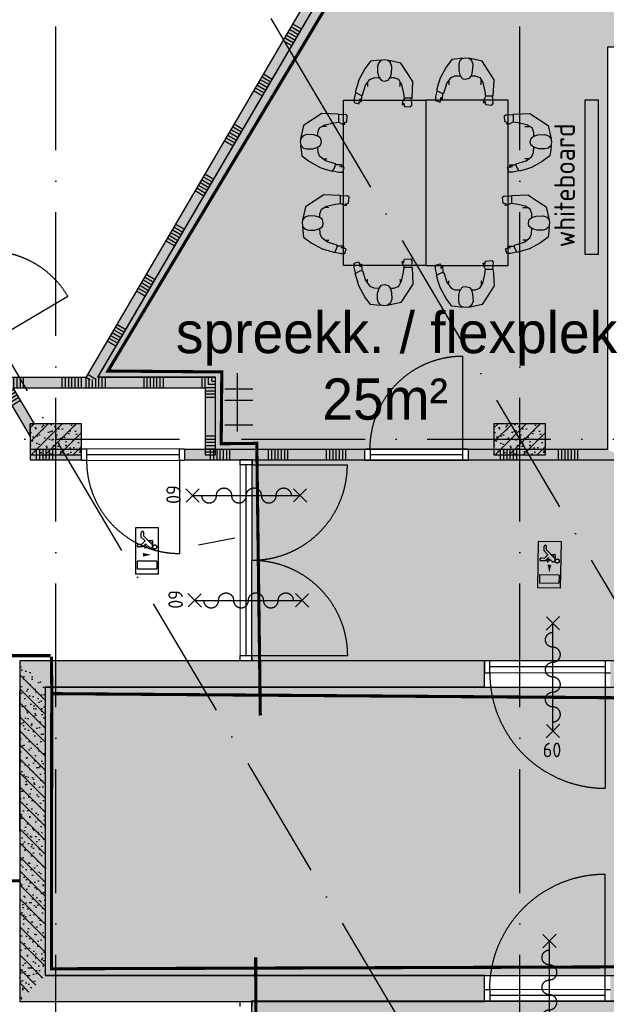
# Model space of a CAD drawing. Header units: millimetres. Extents: x 20872 to 297961, y -293704 to 213007.
# Tile 163 of 242: x 74833 to 80523, y -16199 to -6653. Entities that reach past the tile are written whole.
import ezdxf
from ezdxf.xclip import XClip

# ---------------------------------------------------------------- set-up
doc = ezdxf.new("R2010")
doc.units = ezdxf.units.MM
doc.header["$LTSCALE"] = 100
doc.header["$XCLIPFRAME"] = 2
doc.linetypes.add('ACAD_ISO10W100', pattern=[18, 12, -3, 0, -3])
doc.layers.get('Defpoints').update_dxf_attribs({"color": 181})
for name, color, linetype in [('A--A22', 1, 'Continuous'), ('A--L$7--_stramien', 1, 'Continuous'), ('A--L20--_bovenbouw', 3, 'Continuous'), ('A--L30--_afbouw', 7, 'Continuous'), ('A--L65--_beveiligingsinstallaties', 8, 'Continuous'), ('A--L82--leerlingensets-02', 9, 'Continuous'), ('A--T$1A-afwerking', 8, 'Continuous'), ('at_Entity', 8, 'Continuous'), ('plattegrondkleuren', 7, 'Continuous'), ('teksten', 7, 'Continuous'), ('XREFS', 9, 'Continuous')]:
    doc.layers.add(name, color=color, linetype=linetype)
doc.styles.add('BURO standaard', font='isocp.shx')
doc.styles.add('JINX standaard', font='isocp.shx')
doc.styles.add('MAAR_stempel', font='LTe50146.ttf')

# ---------------------------------------------------------------- blocks, each defined once
blk = doc.blocks.new('lblock2')
at = {"layer": 'at_Entity', "color": 1}
for p, q in [((-3, 1364), (0, 1364)), ((0, 1364), (0, 0)), ((0, 0), (-3, 0))]:
    blk.add_line(p, q, dxfattribs=at)
blk = doc.blocks.new('BURO_onderaanzicht')
at = {"color": 7}
blk.add_line((-432, 0), (432, 0), dxfattribs=at)
blk = doc.blocks.new('65_60min_zelfsl_brandw_01_P03_BV')
at = {"color": 1, "lineweight": -2}
blk.add_line((0, -521.1), (0, 521.1), dxfattribs=at)
at = {"color": 1, "ltscale": 2}
for points in [[(-65.5, 455.6), (65.5, 586.6)], [(63.1, 458), (-63.1, 584.2)], [(-65, -587.9), (66, -456.9)], [(63.6, -585.5), (-62.7, -459.2)]]:
    blk.add_lwpolyline(points, dxfattribs=at)
blk.add_lwpolyline([(0, -434.2, 1), (0, -289.5, -1), (0, -144.7, 1), (0, 0, -1), (0, 144.7, 1), (0, 289.5, -1), (0, 434.2)], format="xyb", dxfattribs=at)
at = {"color": 2, "linetype": 'ByBlock', "lineweight": -2, "style": 'BURO standaard'}
blk.add_text('60', height=140.63, dxfattribs=at).set_placement((-97.1, -776.7))
blk = doc.blocks.new('65_sleutelloos_01_P03_BV')
at = {"layer": 'A--A22', "color": 1}
blk.add_lwpolyline([(60.8, 168.3), (-60.8, -168.3)], dxfattribs=at)
blk = doc.blocks.new('65_VLUCHT_02_P03_BV')
at = {"color": 1, "linetype": 'Continuous'}
for p, q in [((225, 112.5), (-225, 112.5)), ((-225, 112.5), (-225, -112.5)), ((225, 112.5), (225, -112.5)), ((-171.4, 54.6), (-172, 55.3)), ((-63.5, 49.5), (-144, -31)), ((-102, 21), (-102, 45.3)), ((-97, 16), (-102, 21)), ((-49.4, 55.3), (-92, 55.3)), ((-86, 27.6), (-86, 39.3)), ((-73.7, 39.3), (-86, 39.3)), ((-35.3, 21.2), (-50.3, 6.1)), ((-32.3, -11.9), (-50.3, 6.1)), ((100, 95), (100, -95)), ((100, 95), (175, 95)), ((175, -95), (175, 95)), ((-144, -31), (-176, -31)), ((-134.1, -55), (-176, -55)), ((-97, -17.9), (-134.1, -55)), ((-62, -52.9), (-97, -17.9)), ((-61.6, -5.2), (-68.7, -12.3)), ((-68.7, -12.3), (-38, -43)), ((-62, -52.9), (-62, -83)), ((-43.6, -23.2), (-61.6, -5.2)), ((-38, -43), (-38, -83)), ((100, -95), (175, -95)), ((-225, -112.5), (225, -112.5))]:
    blk.add_line(p, q, dxfattribs=at)
blk.add_lwpolyline([(75, 0, 0, 35, 0), (0, 0, 35, 35, 0)], format="xyseb", dxfattribs=at)
blk.add_circle((-38, 75), 20, dxfattribs=at)
for centre, radius, start, end in [((-92, 45.3), 10, 90, 180), ((-49.4, 35.3), 20, 315, 135), ((-176, -43), 12, 90, 270), ((-50, -83), 12, 180, 0), ((-38, -17.6), 8, 225, 45)]:
    blk.add_arc(centre, radius, start, end, dxfattribs=at)
blk = doc.blocks.new('65_VLUCHT_03_P03_BV')
at = {"color": 1, "linetype": 'Continuous'}
for p, q in [((225, 112.5), (-225, 112.5)), ((-225, 112.5), (-225, -112.5)), ((225, 112.5), (225, -112.5)), ((-63.5, 49.5), (-144, -31)), ((-102, 21), (-102, 45.3)), ((-97, 16), (-102, 21)), ((-49.4, 55.3), (-92, 55.3)), ((-86, 27.6), (-86, 39.3)), ((-73.7, 39.3), (-86, 39.3)), ((-85.7, 27.3), (-86, 27.6)), ((-35.3, 21.2), (-50.3, 6.1)), ((-32.3, -11.9), (-50.3, 6.1)), ((100, 95), (175, 95)), ((100, 95), (100, -95)), ((175, -95), (175, 95)), ((-144, -31), (-176, -31)), ((-134.1, -55), (-176, -55)), ((-97, -17.9), (-134.1, -55)), ((-62, -52.9), (-97, -17.9)), ((-61.6, -5.2), (-68.7, -12.3)), ((-68.7, -12.3), (-38, -43)), ((-62, -52.9), (-62, -83)), ((-43.6, -23.2), (-61.6, -5.2)), ((-38, -43), (-38, -83)), ((100, -95), (175, -95)), ((-225, -112.5), (225, -112.5))]:
    blk.add_line(p, q, dxfattribs=at)
blk.add_lwpolyline([(37.5, 37.5, 0, 35, 0), (37.5, -37.5, 35, 35, 0)], format="xyseb", dxfattribs=at)
blk.add_circle((-38, 75), 20, dxfattribs=at)
for centre, radius, start, end in [((-92, 45.3), 10, 90, 180), ((-49.4, 35.3), 20, 315, 135), ((-176, -43), 12, 90, 270), ((-50, -83), 12, 180, 0), ((-38, -17.6), 8, 225, 45)]:
    blk.add_arc(centre, radius, start, end, dxfattribs=at)
blk = doc.blocks.new('stramienlijnen_1')
at = {"layer": 'A--L$7--_stramien', "color": 1, "linetype": 'ACAD_ISO10W100', "lineweight": -3}
for p, q in [((75184.5, 0), (75184.5, 22800)), ((79684.5, 0), (79684.5, 22800)), ((76352.4, 20826.6), (77626.1, 18675.4)), ((77626.1, 18675.4), (89957.7, -2152.8)), ((74294.3, 16702.7), (85457.8, -2152.7)), ((57184.5, 15200), (138184.5, 15200))]:
    blk.add_line(p, q, dxfattribs=at)
blk = doc.blocks.new('2016-01-28 101 1e verdieping bestaand')
at = {"layer": 'A--L20--_bovenbouw', "linetype": 'Continuous', "lineweight": -3}
for points in [[(75528.7, 15773.8), (75592.2, 15799.9), (79633.5, 22709.9), (79547.2, 22760.4), (75476.3, 15799.9)], [(74545.4, 16081.1), (74459.4, 16030.2), (74934.5, 15227.8), (74934.5, 15350), (74978.3, 15350), (74771.1, 15699.9), (74716.2, 15741.4), (74711.9, 15799.9)], [(74716.2, 15741.4), (74771.1, 15699.9), (75476.3, 15699.9), (75476.3, 15799.9), (74711.9, 15799.9)], [(76633.4, 15699.9), (76733.4, 15799.9), (75592.2, 15799.9), (75528.7, 15773.8), (75476.3, 15799.9), (75476.3, 15799.9), (75476.3, 15699.9)], [(76633.4, 15699.9), (76633.4, 15049.8), (76733.4, 15049.8), (76733.4, 15799.9)], [(74978.3, 15350), (74934.5, 15350), (74934.5, 15227.8), (74934.5, 15050), (75434.5, 15050), (75434.5, 15350)], [(79434.5, 15050), (79934.5, 15050), (79934.5, 15350), (79434.5, 15350)], [(74934, 15099.7), (74934, 14999.7), (75433.1, 14999.7), (75433.1, 15099.7)], [(76433.1, 15099.7), (76433.1, 14999.7), (78183.1, 14999.7), (78183.1, 15099.7)], [(79183.1, 15099.7), (79183.1, 14999.7), (82683.1, 14999.7), (82683.1, 15099.7), (80634.5, 15099.7), (80584.5, 15074.7), (80534.5, 15099.7)], [(75083.9, 10000), (75083.9, 12800), (74833.9, 13050), (74833.9, 9750)], [(74833.9, 13050), (75083.9, 12800), (79343.8, 12800), (79343.8, 13050)], [(79343.8, 9750), (79343.8, 10000), (75083.9, 10000), (74833.9, 9750)]]:
    blk.add_hatch(color=60, dxfattribs=at).paths.add_polyline_path(points, flags=0)
h = blk.add_hatch(dxfattribs=at)
h.set_pattern_fill('SWAND', color=1, scale=5, angle=59.67867, style=0)
h.set_pattern_definition([(149.679, (75548.2, 15724.7), (-283.978, -485.554), []), (149.679, (75563.95, 15751.65), (-283.978, -485.554), []), (149.679, (75579.7, 15778.6), (-283.978, -485.554), []), (149.679, (75595.5, 15805.6), (-283.978, -485.554), []), (149.679, (75611.3, 15832.6), (-283.978, -485.554), []), (149.679, (75627.06, 15859.55), (-283.978, -485.554), []), (149.679, (75642.83, 15886.5), (-283.978, -485.554), [])])
h.paths.add_polyline_path([(75528.7, 15773.8), (75592.2, 15799.9), (79633.5, 22709.9), (79547.2, 22760.4), (75476.3, 15799.9)], flags=0)
h = blk.add_hatch(dxfattribs=at)
h.set_pattern_fill('SWAND', color=1, scale=5, angle=-59.36988, style=0)
h.set_pattern_definition([(30.63, (71981.4, 20215.2), (-286.59, 484.017), []), (30.63, (71997.3, 20188.3), (-286.59, 484.017), []), (30.63, (72013.24, 20161.4), (-286.59, 484.017), []), (30.63, (72029.16, 20134.5), (-286.59, 484.017), []), (30.63, (72045.1, 20107.6), (-286.59, 484.017), []), (30.63, (72061, 20080.74), (-286.59, 484.017), []), (30.63, (72076.93, 20053.85), (-286.59, 484.017), [])])
h.paths.add_polyline_path([(72067.4, 20266.1), (71981.4, 20215.2), (73949.9, 16890.7), (74035.9, 16941.6)], flags=0)
h.paths.add_polyline_path([(74545.4, 16081.1), (74459.4, 16030.2), (74934.5, 15227.8), (74934.5, 15350), (74978.3, 15350), (74771.1, 15699.9), (74716.2, 15741.4), (74711.9, 15799.9)], flags=0)
h = blk.add_hatch(dxfattribs=at)
h.set_pattern_fill('SWAND', color=1, scale=5, angle=-0.00048, style=0)
h.set_pattern_definition([(90, (74683.4, 15699.9), (-562.5, 0.005), []), (90, (74714.7, 15699.9), (-562.5, 0.005), []), (90, (74745.9, 15699.9), (-562.5, 0.005), []), (90, (74777.2, 15699.9), (-562.5, 0.005), []), (90, (74808.4, 15699.9), (-562.5, 0.005), []), (90, (74839.7, 15699.9), (-562.5, 0.005), []), (90, (74870.9, 15699.9), (-562.5, 0.005), [])])
h.paths.add_polyline_path([(74716.2, 15741.4), (74771.1, 15699.9), (75476.3, 15699.9), (75476.3, 15799.9), (74711.9, 15799.9)], flags=0)
h = blk.add_hatch(dxfattribs=at)
h.set_pattern_fill('SWAND', color=1, scale=5, angle=-0.00048, style=0)
h.set_pattern_definition([(90, (75476.33, 15699.9), (-562.5, 0.005), []), (90, (75507.6, 15699.9), (-562.5, 0.005), []), (90, (75538.83, 15699.9), (-562.5, 0.005), []), (90, (75570.1, 15699.9), (-562.5, 0.005), []), (90, (75601.33, 15699.9), (-562.5, 0.005), []), (90, (75632.6, 15699.9), (-562.5, 0.005), []), (90, (75663.83, 15699.9), (-562.5, 0.005), [])])
h.paths.add_polyline_path([(76633.4, 15699.9), (76733.4, 15799.9), (75592.2, 15799.9), (75528.7, 15773.8), (75476.3, 15799.9), (75476.3, 15799.9), (75476.3, 15699.9)], flags=0)
h = blk.add_hatch(dxfattribs=at)
h.set_pattern_fill('SWAND', color=1, scale=5, angle=-90.00048, style=0)
h.set_pattern_definition([(360, (76633.36, 15749.9), (0.005, 562.5), []), (360, (76633.36, 15718.66), (0.005, 562.5), []), (360, (76633.36, 15687.4), (0.005, 562.5), []), (360, (76633.36, 15656.16), (0.005, 562.5), []), (360, (76633.36, 15624.9), (0.005, 562.5), []), (360, (76633.36, 15593.66), (0.005, 562.5), []), (360, (76633.36, 15562.4), (0.005, 562.5), [])])
h.paths.add_polyline_path([(76633.4, 15699.9), (76633.4, 15049.8), (76733.4, 15049.8), (76733.4, 15799.9)], flags=0)
h = blk.add_hatch(dxfattribs=at)
h.set_pattern_fill('PREFB', color=1, scale=5, style=0)
h.set_pattern_definition([(45, (74934.485, 15049.995), (-67.882, 67.882), []), (17, (74934.485, 15049.995), (25.7875, 79.828), [0, -81.6, -46.2, 0, -67.2]), (48, (74934.485, 15049.995), (-18.4156, 81.172), [0, -80.8, 0, -82.4, 0, -66.4]), (71, (74934.485, 15049.995), (-47.9116, 67.263), [0, -80, 0, -480, -65.8])])
h.paths.add_polyline_path([(75434.5, 15050), (75434.5, 15350), (74934.5, 15350), (74934.5, 15050)], flags=0)
h = blk.add_hatch(dxfattribs=at)
h.set_pattern_fill('PREFB', color=1, scale=5, style=0)
h.set_pattern_definition([(45, (79434.48, 15049.995), (-67.882, 67.882), []), (17, (79434.484, 15049.995), (25.7875, 79.828), [0, -81.6, -46.2, 0, -67.2]), (48, (79434.484, 15049.995), (-18.4156, 81.172), [0, -80.8, 0, -82.4, 0, -66.4]), (71, (79434.484, 15049.995), (-47.9116, 67.263), [0, -80, 0, -480, -65.8])])
h.paths.add_polyline_path([(79434.5, 15050), (79934.5, 15050), (79934.5, 15350), (79434.5, 15350)], flags=0)
h = blk.add_hatch(dxfattribs=at)
h.set_pattern_fill('SWAND', color=1, scale=5, angle=180, style=0)
h.set_pattern_definition([(270, (133684.6, 15099.7), (562.5, -1e-13), []), (270, (133653.36, 15099.7), (562.5, -1e-13), []), (270, (133622.1, 15099.7), (562.5, -1e-13), []), (270, (133590.86, 15099.7), (562.5, -1e-13), []), (270, (133559.6, 15099.7), (562.5, -1e-13), []), (270, (133528.36, 15099.7), (562.5, -1e-13), []), (270, (133497.1, 15099.7), (562.5, -1e-13), [])])
h.paths.add_polyline_path([(133684.6, 14999.7), (133684.6, 15099.7), (130683.2, 15099.7), (130683.2, 14999.7)], flags=0)
h.paths.add_polyline_path([(129683.2, 14999.7), (129683.2, 15099.7), (126458.7, 15099.7), (126458.7, 14999.7)], flags=0)
h.paths.add_polyline_path([(125458.7, 14999.7), (125458.7, 15099.7), (119683.2, 15099.7), (119683.2, 14999.7)], flags=0)
h.paths.add_polyline_path([(118683.2, 14999.7), (118683.2, 15099.7), (113934.5, 15099.7), (113884.5, 15074.7), (113834.5, 15099.7), (112683.3, 15099.7), (112683.3, 14999.7)], flags=0)
h.paths.add_polyline_path([(111683.3, 14999.7), (111683.3, 15099.7), (105523.2, 15099.7), (105523.2, 14999.7)], flags=0)
h.paths.add_polyline_path([(104523.2, 14999.7), (104523.2, 15099.7), (99234.5, 15099.7), (99184.5, 15074.7), (99134.5, 15099.7), (94733.1, 15099.7), (94733.1, 14999.7)], flags=0)
h.paths.add_polyline_path([(93733.1, 14999.7), (93733.1, 15099.7), (91434.5, 15099.7), (91384.5, 15074.7), (91334.5, 15099.7), (90233.1, 15099.7), (90233.1, 14999.7)], flags=0)
h.paths.add_polyline_path([(89233.1, 14999.7), (89233.1, 15099.7), (83683.1, 15099.7), (83683.1, 14999.7)], flags=0)
h.paths.add_polyline_path([(79183.1, 15099.7), (79183.1, 14999.7), (82683.1, 14999.7), (82683.1, 15099.7), (80634.5, 15099.7), (80584.5, 15074.7), (80534.5, 15099.7)], flags=0)
h.paths.add_polyline_path([(76433.1, 15099.7), (76433.1, 14999.7), (78183.1, 14999.7), (78183.1, 15099.7)], flags=0)
h.paths.add_polyline_path([(74934, 15099.7), (74934, 14999.7), (75433.1, 14999.7), (75433.1, 15099.7)], flags=0)
h = blk.add_hatch(dxfattribs=at)
h.set_pattern_fill('PREFB', color=1, scale=5, angle=90, style=0)
h.set_pattern_definition([(135, (75083.9, 9825.19), (-67.8823, -67.8823), []), (107, (75083.9, 9825.194), (-79.8276, 25.7875), [0, -81.6, -46.2, 0, -67.2]), (138, (75083.9, 9825.194), (-81.1718, -18.4156), [0, -80.8, 0, -82.4, 0, -66.4]), (161, (75083.9, 9825.194), (-67.2631, -47.9116), [0, -80, 0, -480, -65.8])])
h.paths.add_polyline_path([(75083.9, 10000), (75083.9, 12800), (74833.9, 13050), (74833.9, 9750)], flags=0)
h = blk.add_hatch(dxfattribs=at)
h.set_pattern_fill('PREFB', color=1, scale=5, angle=-179.99986, style=0)
h.set_pattern_definition([(225.0001, (80863.83, 13050.01), (67.8824, -67.8821), []), (197.0001, (80863.835, 13050.01), (-25.7873, -79.8277), [0, -81.6, -46.2, 0, -67.2]), (228.0001, (80863.835, 13050.01), (18.4158, -81.1718), [0, -80.8, 0, -82.4, 0, -66.4]), (251.0001, (80863.835, 13050.01), (47.9117, -67.26296), [0, -80, 0, -480, -65.8])])
h.paths.add_polyline_path([(80563.8, 13050), (80563.8, 12800), (80863.8, 12800), (80863.8, 13050)], flags=0)
h.paths.add_polyline_path([(74833.9, 13050), (75083.9, 12800), (79343.8, 12800), (79343.8, 13050)], flags=0)
h = blk.add_hatch(dxfattribs=at)
h.set_pattern_fill('PREFB', color=1, scale=5, angle=0.00014, style=0)
h.set_pattern_definition([(45.0001, (74958.87, 9750), (-67.8824, 67.8821), []), (17.0001, (74958.87, 9749.995), (25.7873, 79.8277), [0, -81.6, -46.2, 0, -67.2]), (48.0001, (74958.87, 9749.995), (-18.4158, 81.1718), [0, -80.8, 0, -82.4, 0, -66.4]), (71.0001, (74958.87, 9749.995), (-47.9117, 67.26296), [0, -80, 0, -480, -65.8])])
h.paths.add_polyline_path([(79343.8, 9750), (79343.8, 10000), (75083.9, 10000), (74833.9, 9750)], flags=0)
h.paths.add_polyline_path([(80863.8, 9750), (80863.8, 10000), (80563.8, 10000), (80563.8, 9750)], flags=0)
at = {"layer": 'A--L20--_bovenbouw', "color": 2, "linetype": 'Continuous', "lineweight": -3}
for p, q in [((79547.2, 22760.4), (75476.3, 15799.9)), ((75592.2, 15799.9), (79633.5, 22709.9)), ((74459.4, 16030.2), (74934.5, 15227.8)), ((75476.3, 15799.9), (74711.9, 15799.9)), ((75476.3, 15799.9), (75476.3, 15799.9)), ((76733.4, 15799.9), (75592.2, 15799.9)), ((76733.4, 15049.8), (76733.4, 15799.9)), ((74978.3, 15350), (74771.1, 15699.9)), ((74771.1, 15699.9), (75476.3, 15699.9)), ((75476.3, 15699.9), (76633.4, 15699.9)), ((76633.4, 15699.9), (76633.4, 15049.8)), ((74934.5, 15227.8), (74934.5, 15350)), ((74934.5, 15350), (74978.3, 15350)), ((74934, 15099.7), (74934, 14999.7)), ((75433.1, 15099.7), (74934, 15099.7)), ((75433.1, 14999.7), (75433.1, 15099.7)), ((76433.1, 15099.7), (76433.1, 14999.7)), ((78183.1, 15099.7), (76433.1, 15099.7)), ((78183.1, 14999.7), (78183.1, 15099.7)), ((79183.1, 15099.7), (79183.1, 14999.7)), ((80534.5, 15099.7), (79183.1, 15099.7)), ((74934, 14999.7), (75433.1, 14999.7)), ((76433.1, 14999.7), (78183.1, 14999.7)), ((76633.4, 15049.8), (76733.4, 15049.8)), ((79183.1, 14999.7), (82683.1, 14999.7))]:
    blk.add_line(p, q, dxfattribs=at)
at = {"layer": 'A--L20--_bovenbouw', "color": 3, "linetype": 'Continuous', "lineweight": -3}
for p, q in [((75434.5, 15350), (74934.5, 15350)), ((74934.5, 15350), (74934.5, 15050)), ((75434.5, 15050), (75434.5, 15350)), ((79934.5, 15350), (79434.5, 15350)), ((79434.5, 15350), (79434.5, 15050)), ((79934.5, 15050), (79934.5, 15350)), ((74934.5, 15050), (75434.5, 15050)), ((79434.5, 15050), (79934.5, 15050)), ((74833.9, 13050), (74833.9, 9750)), ((79343.8, 13050), (74833.9, 13050)), ((79343.8, 12800), (79343.8, 13050)), ((75083.9, 10000), (75083.9, 12800)), ((75083.9, 12800), (79343.8, 12800)), ((79343.8, 10000), (75083.9, 10000)), ((79343.8, 9750), (79343.8, 10000)), ((74833.9, 9750), (79343.8, 9750))]:
    blk.add_line(p, q, dxfattribs=at)
at = {"layer": 'A--L30--_afbouw', "color": 1, "linetype": 'Continuous', "lineweight": -3}
for p, q in [((74526, 16127.7), (75300.4, 16586.3)), ((79133.1, 15106.7), (79133.1, 16006.7)), ((76383.1, 14992.7), (76383.1, 14092.7)), ((80513.8, 12936), (80513.8, 11816)), ((80513.8, 9864), (80513.8, 10984))]:
    blk.add_line(p, q, dxfattribs=at)
at = {"layer": 'A--L30--_afbouw', "color": 2, "linetype": 'Continuous', "lineweight": -3}
for p, q in [((75433.1, 14992.7), (75433.1, 15106.7)), ((75433.1, 15106.7), (75483.1, 15106.7)), ((75483.1, 15106.7), (75483.1, 14992.7)), ((76383.1, 14992.7), (76383.1, 15106.7)), ((76383.1, 15106.7), (76433.1, 15106.7)), ((76433.1, 15106.7), (76433.1, 14992.7)), ((78183.1, 14992.7), (78183.1, 15106.7)), ((78183.1, 15106.7), (78233.1, 15106.7)), ((78233.1, 15106.7), (78233.1, 14992.7)), ((79133.1, 14992.7), (79133.1, 15106.7)), ((79133.1, 15106.7), (79183.1, 15106.7)), ((79183.1, 15106.7), (79183.1, 14992.7)), ((75483.1, 14992.7), (75433.1, 14992.7)), ((76433.1, 14992.7), (76383.1, 14992.7)), ((76973.4, 14952), (76973.4, 15002)), ((76973.4, 15002), (77087.4, 15002)), ((77087.4, 15002), (77087.4, 14952)), ((78233.1, 14992.7), (78183.1, 14992.7)), ((79183.1, 14992.7), (79133.1, 14992.7)), ((77087.4, 14952), (76973.4, 14952)), ((76973.3, 13052.1), (76973.3, 13102.1)), ((76973.3, 13102.1), (77087.3, 13102.1)), ((77087.3, 13102.1), (77087.3, 13052.1)), ((77087.3, 13052.1), (76973.3, 13052.1)), ((79393.8, 13050), (79343.8, 13050)), ((79343.8, 13050), (79343.8, 12936)), ((79393.8, 12936), (79393.8, 13050)), ((80563.8, 13050), (80513.8, 13050)), ((80513.8, 13050), (80513.8, 12936)), ((79343.8, 12936), (79393.8, 12936)), ((80513.8, 12936), (80563.8, 12936)), ((79343.8, 9750), (79343.8, 9864)), ((79343.8, 9864), (79393.8, 9864)), ((79393.8, 9864), (79393.8, 9750)), ((80513.8, 9750), (80513.8, 9864)), ((80513.8, 9864), (80563.8, 9864)), ((76973.3, 9699.9), (76973.3, 9749.9)), ((76973.3, 9749.9), (77087.3, 9749.9)), ((77087.3, 9749.9), (77087.3, 9699.9)), ((79393.8, 9750), (79343.8, 9750)), ((80563.8, 9750), (80513.8, 9750))]:
    blk.add_line(p, q, dxfattribs=at)
at = {"layer": 'A--L30--_afbouw', "color": 1, "linetype": 'Continuous', "lineweight": 18}
for p, q in [((76383.1, 15106.7), (75483.1, 15106.7)), ((79133.1, 15106.7), (78233.1, 15106.7)), ((76383.1, 14992.7), (75483.1, 14992.7)), ((79133.1, 14992.7), (78233.1, 14992.7)), ((76973.3, 13102.1), (76973.4, 14952)), ((77087.3, 13102.1), (77087.4, 14952)), ((80513.8, 13050), (79393.8, 13050)), ((80513.8, 12936), (79393.8, 12936)), ((80513.8, 9864), (79393.8, 9864)), ((80513.8, 9750), (79393.8, 9750))]:
    blk.add_line(p, q, dxfattribs=at)
at = {"layer": 'A--L30--_afbouw', "color": 1, "linetype": 'Continuous', "lineweight": -3}
for points in [[(77087.4, 14952), (78012.3, 14952)], [(77087.3, 13102.1), (78012.3, 13102.1)]]:
    blk.add_lwpolyline(points, dxfattribs=at)
at = {"layer": 'A--L30--_afbouw', "color": 1, "linetype": 'Continuous', "lineweight": -3, "extrusion": (0, 0, -1)}
for centre, radius, start, end in [((-74526, 16127.7), 900, 59.36988, 149.36988), ((-79133.1, 15106.7), 900, 0, 90), ((-77087.3, 13102.1), 925, 90.00047, 180.00047), ((-80513.8, 9864), 1120, 359.99986, 89.99986)]:
    blk.add_arc(centre, radius, start, end, dxfattribs=at)
at = {"layer": 'A--L30--_afbouw', "color": 1, "linetype": 'Continuous', "lineweight": -3}
for centre, radius, start, end in [((76383.1, 14992.7), 900, 180, 270), ((77087.4, 14952), 925, 269.99953, 359.99953), ((80513.8, 12936), 1120, 180.00014, 270.00014)]:
    blk.add_arc(centre, radius, start, end, dxfattribs=at)
at = {"layer": 'A--L65--_beveiligingsinstallaties', "color": 1, "linetype": 'ACAD_ISO10W100', "ltscale": 0.3, "true_color": 0xf50004, "const_width": 30}
for points in [[(80205.7, 25381.9), (80126.2, 23261.6), (75689.9, 15861.4), (76794.4, 15852.3), (76788.5, 15156.4), (77133.8, 15160.2), (77168, 12521.6)], [(75134.8, 13101.9), (73172.5, 13102.1), (73172.6, 10897.8), (74833.1, 10919.1)], [(75145.6, 12733.4), (75141.6, 13090.3)], [(75144.8, 12733.5), (80756.2, 12692.6), (80787.4, 10084.7), (75141.5, 10065.7), (75144.8, 12733.5)], [(77153.9, -1134), (77122.8, 10178.2)]]:
    blk.add_lwpolyline(points, dxfattribs=at)
at = {"layer": 'A--T$1A-afwerking'}
blk.add_lwpolyline([(77087.4, 14997.2), (106623.4, 15008.2), (106623.3, 13050), (106424.6, 13050), (106424.6, 9750), (106623.3, 9750), (106623.3, 7800), (77087.8, 7797.3), (77087.3, 9758.4), (91264.7, 9747.2)], dxfattribs=at)
blk.add_lwpolyline([(75084.2, 12797.7), (80864, 12797.7), (80864, 9997.4), (75084.2, 9997.4)], close=True, dxfattribs=at)
at = {"layer": 'A--L$7--_stramien'}
blk.add_blockref('stramienlijnen_1', (0, 0), dxfattribs=at)
at = {"layer": 'A--L20--_bovenbouw', "xscale": -1, "rotation": 179.9995300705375}
blk.add_blockref('lblock2', (74836.9, 12759.3), dxfattribs=at)
at = {"layer": 'A--L30--_afbouw', "color": 1, "linetype": 'Continuous', "lineweight": -3}
for p, xscale, rotation in [((75933.1, 15049.7), 1.041666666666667, 180), ((79953.8, 12993), 1.296296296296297, 180.0001363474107)]:
    blk.add_blockref('BURO_onderaanzicht', p, dxfattribs=dict(at, xscale=xscale, rotation=rotation))
at = {"layer": 'A--L30--_afbouw', "color": 1, "linetype": 'Continuous', "lineweight": -3, "extrusion": (7.38865e-17, -1.36799e-16, -1), "xscale": 1.041666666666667, "zscale": -1}
blk.add_blockref('BURO_onderaanzicht', (-78683.1, 15049.7), dxfattribs=at)
at = {"layer": 'A--L30--_afbouw', "color": 1, "linetype": 'Continuous', "lineweight": -3, "extrusion": (1.18691e-16, -2.15401e-16, -1), "xscale": 2.141162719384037, "zscale": -1, "rotation": 90.00046992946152}
blk.add_blockref('BURO_onderaanzicht', (-77030.3, 14027.1), dxfattribs=at)
at = {"layer": 'A--L30--_afbouw', "color": 1, "linetype": 'Continuous', "lineweight": -3, "extrusion": (8.76872e-16, -1.8161e-16, -1), "xscale": 1.296296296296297, "zscale": -1, "rotation": 359.9998636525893}
blk.add_blockref('BURO_onderaanzicht', (-79953.8, 9807), dxfattribs=at)
at = {"layer": 'A--L65--_beveiligingsinstallaties', "color": 8, "linetype": 'Continuous', "lineweight": -3}
for name, p, rotation in [('65_60min_zelfsl_brandw_01_P03_BV', (77032.9, 14654.9), 270.0156014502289), ('65_VLUCHT_03_P03_BV', (76068.8, 14117.3), 269.9995300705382), ('65_sleutelloos_01_P03_BV', (76745.5, 14206.2), 300.6301152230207), ('65_VLUCHT_02_P03_BV', (79972.7, 13982.3), 268.9621730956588), ('65_60min_zelfsl_brandw_01_P03_BV', (77052.8, 13637.9), 270.0156014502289), ('65_60min_zelfsl_brandw_01_P03_BV', (80006.2, 12893.9), 0.01620772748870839), ('65_60min_zelfsl_brandw_01_P03_BV', (79973.2, 9813.8), 0.01560145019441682)]:
    blk.add_blockref(name, p, dxfattribs=dict(at, rotation=rotation))
blk = doc.blocks.new('sit')
at = {"linetype": 'Continuous'}
for p, q in [((-146.514, -13.7755), (-81.397, 6.2615)), ((-81.397, 6.2615), (-13.775, 26.2965)), ((-13.775, 26.2965), (13.775, -26.2965)), ((-6.26, 21.2885), (53.846, 36.3155)), ((53.846, 36.3155), (96.424, 36.3155)), ((96.424, 36.3155), (111.451, -13.7755)), ((-346.877, -139.0015), (-264.225, -78.8925)), ((-264.225, -78.8925), (-146.514, -13.7755)), ((-88.912, -86.4065), (-151.522, -131.4875)), ((16.279, -53.8475), (-88.912, -86.4065)), ((13.775, -26.2965), (16.279, -53.8475)), ((86.408, -41.3245), (16.279, -43.8295)), ((111.451, -13.7755), (58.857, -26.2965)), ((58.857, -26.2965), (86.408, -28.8015)), ((86.408, -28.8015), (86.408, -41.3245)), ((-359.397, -254.2095), (-354.389, -204.1185)), ((-354.389, -204.1185), (-346.877, -139.0015)), ((-169.053, -174.0635), (-171.561, -236.6765)), ((-151.522, -131.4875), (-169.053, -174.0635)), ((-111.451, -106.4425), (-74.2714, -106.4425)), ((-361.904, -291.7765), (-354.389, -249.2005)), ((-356.893, -326.8395), (-361.904, -291.7765)), ((-354.389, -249.2005), (-326.842, -224.1545)), ((-326.842, -224.1545), (-294.279, -214.1365)), ((-294.279, -214.1365), (-226.658, -214.1365)), ((-226.658, -214.1365), (-171.561, -231.6685)), ((-171.561, -231.6685), (-139.002, -259.2175)), ((-133.99, -289.2725), (-144.01, -329.3445)), ((-139.002, -259.2175), (-133.99, -289.2725)), ((-326.842, -467.0925), (-359.397, -321.8315)), ((-331.85, -354.3895), (-356.893, -326.8395)), ((-291.775, -369.4175), (-331.85, -354.3895)), ((-216.643, -364.4075), (-291.775, -369.4175)), ((-171.561, -351.8855), (-216.643, -364.4075)), ((-144.01, -329.3445), (-171.561, -351.8855)), ((-171.561, -351.8855), (-171.561, -391.9585)), ((-171.561, -391.9585), (-154.029, -442.0475)), ((-128.983, -594.8235), (-326.842, -467.0925)), ((-154.029, -442.0475), (-98.928, -474.6065)), ((-86.404, -457.0755), (-121.471, -457.0755)), ((-98.928, -474.6065), (-1.252, -494.6435)), ((-74.2714, -455.2649), (-86.404, -457.0755)), ((-1.252, -494.6435), (53.846, -502.1565)), ((48.838, -579.7965), (48.838, -502.1565)), ((53.846, -502.1565), (93.92, -482.1205)), ((93.92, -482.1205), (116.459, -479.6165)), ((116.459, -487.1295), (101.432, -494.6435)), ((101.432, -494.6435), (139.002, -504.6615)), ((116.459, -479.6165), (116.459, -487.1295)), ((139.002, -504.6615), (144.01, -569.7785)), ((48.838, -587.3095), (-128.983, -594.8235)), ((126.478, -584.8055), (48.838, -579.7965)), ((48.838, -582.3015), (48.838, -587.3095)), ((144.01, -569.7785), (126.478, -584.8055))]:
    blk.add_line(p, q, dxfattribs=at)

msp = doc.modelspace()

# ---------------------------------------------------------------- hatches: boundary and pattern name
at = {"layer": 'plattegrondkleuren', "true_color": 0xbdeeff}
h = msp.add_hatch(color=254, dxfattribs=at)
h.dxf.hatch_style = 1
h.paths.add_polyline_path([(79497.5, -3444.5), (81433.5, -3444.5), (81433.5, -6919.7), (80533.5, -6919.7), (80533.5, -10819.7), (76732.4, -10819.7), (76732.4, -10119.5), (75591.2, -10119.5)])
at = {"layer": 'plattegrondkleuren', "true_color": 0xf5f5f5}
h = msp.add_hatch(color=7, dxfattribs=at)
h.dxf.hatch_style = 1
h.paths.add_polyline_path([(78772.6, -9034.4), (77972.6, -9034.4), (77972.6, -7434.4), (78772.6, -7434.4)])
h.paths.add_polyline_path([(78772.6, -9034.4), (79572.6, -9034.4), (79572.6, -7434.4), (78772.6, -7434.4)])
at = {"layer": 'plattegrondkleuren', "true_color": 0xcddee4}
h = msp.add_hatch(color=254, dxfattribs=at)
h.dxf.hatch_style = 1
h.paths.add_polyline_path([(106423.6, -16169.4), (129533.5, -16169.4), (129533.5, -12869.4), (106423.6, -12869.4)], flags=16)
h.paths.add_polyline_path([(77086.3, -18119.5), (77086.3, -16169.5), (92162.3, -16169.4), (92162.3, -12869.4), (77086.3, -12867.3), (77086.4, -10919.7), (133627.5, -10919.7), (133655.5, -10967.1), (133783.5, -10891.4), (138043.1, -18083.5), (138043.1, -18119.2), (126783.5, -18119.4), (126783.5, -19619.4), (127283.5, -19619.4), (127283.5, -21519.4), (123233.5, -21519.4), (123233.5, -19619.4), (125083.5, -19619.4), (125083.5, -18119.4)])
at = {"layer": 'plattegrondkleuren', "true_color": 0xeffdce}
h = msp.add_hatch(color=254, dxfattribs=at)
h.dxf.hatch_style = 1
h.paths.add_polyline_path([(75082.8, -13119.4), (80862.8, -13119.4), (80862.8, -15919.4), (75082.8, -15919.4)])

# ---------------------------------------------------------------- linework, layer by layer
at = {"layer": 'A--L82--leerlingensets-02'}
for p, q in [((76944.7, -10645.5), (76944.7, -10078.6)), ((77094.4, -10233.8), (76821.5, -10233.8)), ((77094.4, -10343.6), (76821.5, -10343.6)), ((77094.4, -10584.4), (76821.5, -10584.4))]:
    msp.add_line(p, q, dxfattribs=at)
for points in [[(78772.6, -9034.4), (77972.6, -9034.4), (77972.6, -7434.4), (78772.6, -7434.4)], [(78772.6, -9034.4), (79572.6, -9034.4), (79572.6, -7434.4), (78772.6, -7434.4)]]:
    msp.add_lwpolyline(points, close=True, dxfattribs=at)
at = {"layer": 'A--L82--leerlingensets-02', "color": 2}
msp.add_lwpolyline([(80448.8, -7433.9), (80315.8, -7433.9), (80315.8, -8925.9), (80448.8, -8925.9)], close=True, dxfattribs=at)
at = {"layer": 'Defpoints'}
for points in [[(79497.5, -3444.5), (81433.5, -3444.5), (81433.5, -6919.7), (80533.5, -6919.7), (80533.5, -10819.7), (76732.4, -10819.7), (76732.4, -10119.5), (75591.2, -10119.5)], [(77086.3, -18119.5), (77086.3, -16169.5), (92162.3, -16169.4), (92162.3, -12869.4), (77086.3, -12867.3), (77086.4, -10919.7), (133627.5, -10919.7), (133655.5, -10967.1), (133783.5, -10891.4), (138043.1, -18083.5), (138043.1, -18119.2), (126783.5, -18119.4), (126783.5, -19619.4), (127283.5, -19619.4), (127283.5, -21519.4), (123233.5, -21519.4), (123233.5, -19619.4), (125083.5, -19619.4), (125083.5, -18119.4)]]:
    msp.add_lwpolyline(points, close=True, dxfattribs=at)

# ---------------------------------------------------------------- block references
at = {"layer": 'A--L82--leerlingensets-02', "color": 1, "yscale": 0.9000000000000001, "zscale": 0.9000000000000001}
for p, xscale, rotation in [((78110.7, -7368.5), -0.9000000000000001, 90), ((78898.4, -7350.4), -0.9000000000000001, 90), ((77880.6, -8098.5), -0.9000000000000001, 180), ((79664.6, -8098.5), 0.9000000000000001, 180), ((77898.7, -8886.3), -0.9000000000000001, 180), ((79646.5, -8886.3), 0.9000000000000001, 180), ((78110.7, -9100.3), 0.9000000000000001, 89.99999999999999), ((78898.4, -9118.4), 0.9000000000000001, 89.99999999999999)]:
    msp.add_blockref('sit', p, dxfattribs=dict(at, xscale=xscale, rotation=rotation))
at = {"layer": 'XREFS', "color": 31, "true_color": 0xdec496}
ref = msp.add_blockref('2016-01-28 101 1e verdieping bestaand', (-1, -25920.2), dxfattribs=at)
XClip(ref).set_block_clipping_path([(116767.0762143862, 29769.3836009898), (164491.5066313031, 13442.9004429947), (179861.0762143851, 13442.9004429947), (179861.0762143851, -11696.8579780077), (20873.0762143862, -11696.8579780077), (20873.0762143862, 82263.1420219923), (116767.0762143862, 82263.1420219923)])

# ---------------------------------------------------------------- texts
at = {"layer": 'A--L82--leerlingensets-02', "style": 'JINX standaard'}
msp.add_text('whiteboard', height=200, rotation=90, dxfattribs=at).set_placement((80218.1, -8859.4))
at = {"layer": 'teksten', "color": 251, "true_color": 0x4d4d4d, "style": 'MAAR_stempel'}
for s, p in [('spreekk. / flexplek', (76348.2, -9885.5)), ('25m²', (77768.2, -10530.7))]:
    msp.add_text(s, height=400, dxfattribs=at).set_placement(p)

doc.saveas('drawing.dxf')
